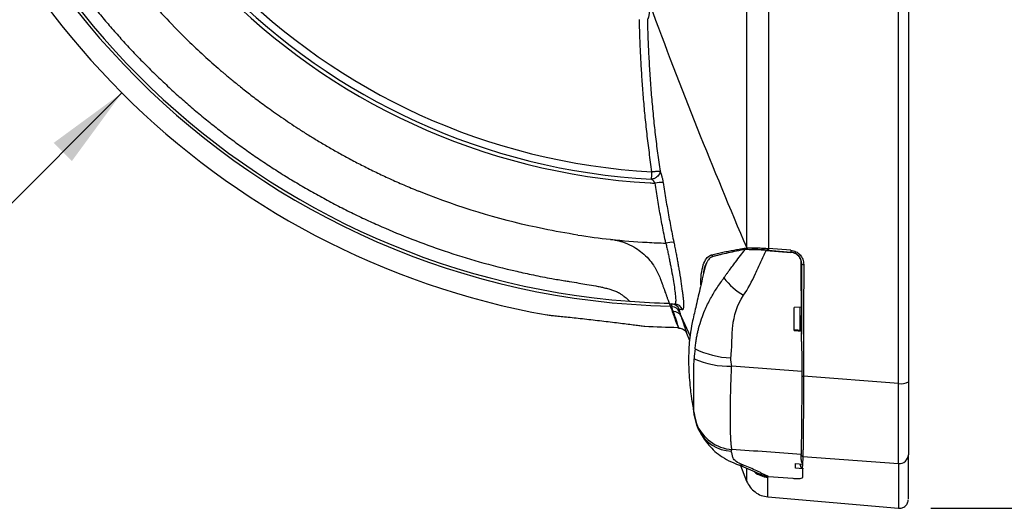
# Model space of a CAD drawing. Header units: millimetres. Extents: x 19 to 819, y 19 to 629.
# Tile 11 of 50: x 359 to 476, y 153 to 210. Entities that reach past the tile are written whole.
import ezdxf

# ---------------------------------------------------------------- set-up
doc = ezdxf.new("R2010")
doc.units = ezdxf.units.MM
doc.header["$LTSCALE"] = 3
doc.layers.add('DIMENSIONS', color=140, linetype='Continuous', lineweight=25)
doc.styles.add('SLDTEXTSTYLE0', font='TXT', dxfattribs={"width": 0.7})
doc.dimstyles.new('SLDDIMSTYLE0', dxfattribs={"dimtxt": 6.474023, "dimasz": 9.906, "dimexe": 0, "dimexo": 0.0625, "dimgap": 1.618506, "dimtad": 0, "dimtih": 1, "dimtoh": 1, "dimrnd": 1e-09, "dimzin": 12, "dimdsep": 46, "dimtxsty": 'SLDTEXTSTYLE0', "dimsah": 1, "dimcen": 0.09, "dimadec": 0, "dimazin": 3, "dimtfac": 1, "dimtofl": 0, "dimtmove": 0, "dimatfit": 3, "dimfxl": 0, "dimfrac": 2, "dimtolj": 1, "dimtzin": 12, "dimarcsym": 0})
doc.dimstyles.new('SLDDIMSTYLE1', dxfattribs={"dimtxt": 6.474023, "dimasz": 9.906, "dimexe": 0, "dimexo": 0.0625, "dimgap": 1.618506, "dimtad": 0, "dimtih": 1, "dimtoh": 1, "dimrnd": 1e-09, "dimzin": 12, "dimdsep": 46, "dimtxsty": 'SLDTEXTSTYLE0', "dimsah": 1, "dimcen": 0, "dimadec": 0, "dimazin": 3, "dimtfac": 1, "dimtofl": 0, "dimtmove": 0, "dimatfit": 3, "dimfxl": 0, "dimfrac": 2, "dimtolj": 1, "dimtzin": 12, "dimarcsym": 0})

# ---------------------------------------------------------------- blocks, each defined once
blk = doc.blocks.new('_D_2')
at = {"layer": 'DIMENSIONS'}
for p, q in [((371.03, 201.69), (344.11, 174.78)), ((301.48, 175.69), (299.3, 175.69)), ((299.3, 175.69), (299.3, 165.4)), ((320.72, 175.69), (322.89, 175.69)), ((322.89, 175.69), (322.89, 165.4)), ((344.11, 174.78), (325.06, 174.78)), ((299.3, 165.4), (301.48, 165.4)), ((322.89, 165.4), (320.72, 165.4))]:
    blk.add_line(p, q, dxfattribs=at)
blk.add_solid([(371.03, 201.69), (362.95, 195.77), (365.1, 193.61)], dxfattribs=at)
at = {"layer": 'DIMENSIONS', "char_height": 6.35, "attachment_point": 1, "style": 'SLDTEXTSTYLE0'}
for s, insert in [('R94.8', (298.53, 185.32)), ('3.73', (301.48, 173.58))]:
    blk.add_mtext(s, dxfattribs=dict(at, insert=insert))
blk = doc.blocks.new('_D_3')
at = {"layer": 'DIMENSIONS'}
for p, q in [((466.95, 289.65), (503.73, 289.65)), ((494.2, 289.65), (494.2, 242.48)), ((484.59, 230.74), (482.41, 230.74)), ((482.41, 230.74), (482.41, 220.45)), ((503.82, 230.74), (506, 230.74)), ((506, 230.74), (506, 220.45)), ((482.41, 220.45), (484.59, 220.45)), ((506, 220.45), (503.82, 220.45)), ((494.2, 152.51), (494.2, 219)), ((466.86, 152.51), (503.73, 152.51))]:
    blk.add_line(p, q, dxfattribs=at)
for points in [[(494.2, 289.65), (492.68, 279.74), (495.73, 279.74)], [(494.2, 152.51), (495.73, 162.41), (492.68, 162.41)]]:
    blk.add_solid(points, dxfattribs=at)
at = {"layer": 'DIMENSIONS', "char_height": 6.35, "attachment_point": 1, "style": 'SLDTEXTSTYLE0'}
for s, insert in [('137.1', (481.89, 240.37)), ('5.40', (484.59, 228.63))]:
    blk.add_mtext(s, dxfattribs=dict(at, insert=insert))

msp = doc.modelspace()

# ---------------------------------------------------------------- linework, layer by layer
for p, q in [((433.829, 192.353), (433.824, 192.255)), ((450.284, 183.057), (447.641, 183.271)), ((447.354, 183.046), (450.281, 182.809)), ((447.641, 183.057), (450.284, 182.843)), ((450.281, 182.809), (450.284, 182.843)), ((440.063, 180.817), (440.371, 181.693)), ((451.525, 180.92), (451.575, 181.417)), ((435.312, 178.325), (435.408, 178.06)), ((451.54, 176.305), (450.657, 176.263)), ((437.272, 175.229), (438.336, 172.873)), ((437.937, 173.232), (438.285, 172.376)), ((451.552, 173.571), (450.68, 173.621)), ((450.682, 173.545), (451.564, 173.495)), ((451.564, 173.495), (451.552, 173.571)), ((463.047, 167.276), (451.784, 168.145)), ((438.806, 163.821), (439.098, 162.55)), ((439.099, 162.547), (439.394, 161.748)), ((451.703, 158.652), (463.047, 157.812)), ((443.834, 157.751), (444.3, 157.563)), ((444.299, 157.564), (445.047, 155.723)), ((450.814, 157.804), (451.697, 157.736)), ((451.408, 157.535), (451.408, 157.758)), ((451.419, 157.758), (451.408, 157.535)), ((451.665, 157.854), (451.696, 157.851)), ((451.697, 157.736), (451.696, 157.851)), ((451.701, 157.167), (450.818, 157.254)), ((451.7, 157.279), (451.636, 157.285)), ((451.7, 157.279), (451.701, 157.167)), ((447.565, 156.175), (447.572, 156.28)), ((447.632, 156.27), (450.514, 156.057)), ((447.565, 153.863), (463.047, 152.509))]:
    msp.add_line(p, q)
at = {"flags": 128}
for points in [[(445.083, 183.341), (445.069, 183.339), (445.054, 183.336)], [(439.097, 162.553), (439.052, 162.675), (438.855, 163.445)], [(439.394, 161.748), (439.15, 162.336), (439.049, 162.685)], [(439.392, 161.752), (439.15, 162.336), (439.049, 162.683)], [(443.836, 157.751), (444.218, 157.648), (444.667, 157.621)]]:
    msp.add_lwpolyline(points, dxfattribs=at)
for centre, radius, start, end in [((438.071, 268.732), 92.315, 181.28668, 268.71332), ((437.995, 268.657), 77.751, 182.21267, 266.75702), ((437.995, 268.657), 77.307, 182.75202, 266.87476), ((437.995, 268.657), 76.417, 182.7178, 266.87476), ((438.071, 268.732), 91.975, 184.2837, 265.7163), ((438.071, 268.732), 94.808, 190.11678, 259.88343), ((437.995, 268.657), 77.751, 266.75702, 267.19874), ((434.929, 187.256), 3.815, 86.65947, 101.08285), ((437.995, 268.657), 84.793, 263.88344, 266.78989), ((437.995, 268.657), 84.793, 266.78989, 268.29029), ((436.217, 181.12), 2.882, 85.93718, 105.10755), ((445.312, 183.351), 0.259, 183.22897, 233.7901), ((445.34, 183.355), 0.257, 183.12952, 238.25564), ((448.467, 183.164), 0.833, 172.61481, 187.38501), ((441.145, 182.559), 0.252, 187.65465, 255.097), ((451.11, 182.95), 0.832, 172.61794, 187.38188), ((451.753, 181.803), 0.425, 245.35793, 276.88819), ((448.573, 184.476), 7.791, 216.99864, 240.03798), ((438.071, 268.732), 91.975, 265.7163, 268.63074), ((437.995, 268.657), 91.975, 268.69514, 269.07531), ((437.995, 268.657), 92.315, 268.77745, 268.87988), ((436.135, 175.702), 0.999, 20.60006, 88.83553), ((436.221, 175.401), 0.959, 23.04388, 91.79505), ((436.494, 175.698), 0.997, 18.80542, 89.02042), ((436.388, 174.849), 0.962, 23.22113, 91.51585), ((438.071, 268.732), 94.808, 266.92487, 269.29448), ((437.995, 268.657), 94.808, 269.36136, 269.41133), ((443.541, 180.55), 10.245, 243.28631, 267.9788), ((443.092, 180.078), 10.759, 246.61851, 270.96658), ((451.777, 168.896), 0.751, 255.61019, 270.52998), ((463.344, 168.965), 1.715, 260.00643, 299.99008), ((443.61, 164.305), 4.841, 201.21215, 266.41879), ((443.447, 163.807), 4.546, 206.86783, 267.0789), ((451.724, 158.901), 0.25, 200.80226, 265.25018), ((463.147, 158.862), 1.055, 264.53295, 359.39175), ((447.824, 159.177), 3.013, 231.73758, 265.06638)]:
    msp.add_arc(centre, radius, start, end)
msp.add_ellipse((451.452, 170.824), major_axis=(0, 4.504), ratio=0.0087269, start_param=5.3732568, end_param=7.1797042)
for points, knots in [([(463.047, 167.276), (463.047, 176.536), (463.047, 185.855), (463.047, 197.575), (463.047, 199.923), (463.047, 204.626), (463.047, 206.982), (463.047, 214.048), (463.047, 218.758), (463.047, 228.176), (463.047, 232.883), (463.047, 239.943), (463.047, 242.296), (463.047, 246.998), (463.047, 249.344), (463.047, 261.056), (463.047, 270.361), (463.047, 279.6)], [0, 0, 0, 0, 0.25, 0.25, 0.3125, 0.3125, 0.375, 0.375, 0.5, 0.5, 0.625, 0.625, 0.6875, 0.6875, 0.75, 0.75, 1, 1, 1, 1]), ([(464.202, 279.384), (464.202, 270.18), (464.202, 260.91), (464.202, 249.241), (464.202, 246.903), (464.202, 242.22), (464.202, 239.875), (464.202, 232.842), (464.202, 228.152), (464.202, 218.77), (464.202, 214.078), (464.202, 207.037), (464.202, 204.69), (464.202, 200.005), (464.202, 197.666), (464.202, 185.99), (464.202, 176.705), (464.202, 167.479)], [0, 0, 0, 0, 0.25, 0.25, 0.3125, 0.3125, 0.375, 0.375, 0.5, 0.5, 0.625, 0.625, 0.6875, 0.6875, 0.75, 0.75, 1, 1, 1, 1]), ([(346.353, 261.862), (346.353, 261.862), (346.354, 261.861), (346.363, 261.853), (346.375, 261.84), (346.393, 261.822), (346.428, 261.786), (346.491, 261.72), (346.601, 261.599), (346.739, 261.441), (346.902, 261.237), (347.084, 260.993), (347.248, 260.747), (347.381, 260.533), (347.479, 260.352), (347.569, 260.14), (347.677, 259.847), (347.804, 259.442), (347.979, 258.776), (348.16, 257.906), (348.413, 256.517), (348.638, 255.065), (348.865, 253.668), (349.056, 252.572), (349.373, 250.883), (349.962, 248.098), (350.915, 244.356), (352.156, 240.292), (353.568, 236.338), (354.863, 233.18), (355.947, 230.77), (356.759, 229.059), (357.607, 227.366), (358.49, 225.692), (359.408, 224.037), (360.359, 222.403), (361.343, 220.791), (362.359, 219.202), (363.407, 217.636), (364.485, 216.096), (365.593, 214.581), (366.729, 213.092), (367.893, 211.631), (369.084, 210.198), (370.301, 208.793), (371.542, 207.419), (372.806, 206.072), (373.67, 205.199), (374.101, 204.762)], [0, 0, 0, 0, 0.0031704, 0.0063174, 0.0094437, 0.0125518, 0.0156443, 0.0235351, 0.0312151, 0.0391314, 0.0468162, 0.054757, 0.0623824, 0.0662909, 0.0701734, 0.0738924, 0.0780375, 0.0854613, 0.0937674, 0.1094829, 0.1252137, 0.1566264, 0.1745831, 0.1880489, 0.2059577, 0.2508356, 0.3143357, 0.3771909, 0.4392943, 0.5005437, 0.528542, 0.5565458, 0.5845486, 0.6125435, 0.6405241, 0.6684836, 0.6964154, 0.7243129, 0.7521697, 0.7799793, 0.8077351, 0.8354309, 0.8630604, 0.8906174, 0.9180958, 0.9454896, 0.9727929, 1, 1, 1, 1]), ([(354.929, 251.634), (354.992, 251.333), (355.117, 250.73), (355.319, 249.825), (355.531, 248.918), (355.754, 248.009), (355.988, 247.098), (356.233, 246.186), (356.49, 245.271), (356.758, 244.355), (357.039, 243.437), (357.33, 242.518), (357.634, 241.598), (357.95, 240.678), (358.278, 239.756), (358.798, 238.347), (359.753, 235.916), (361.134, 232.781), (362.802, 229.419), (365.045, 225.326), (368.188, 220.353), (371.74, 215.652), (374.815, 212.071), (376.872, 209.866), (379.382, 207.349), (381.185, 205.686), (382.629, 204.437), (382.865, 204.235), (383.152, 203.99), (383.491, 203.704), (383.883, 203.377), (384.328, 203.01), (384.828, 202.604), (385.383, 202.161), (385.994, 201.682), (386.663, 201.167), (387.39, 200.62), (388.177, 200.041), (389.025, 199.433), (389.935, 198.798), (390.909, 198.137), (391.948, 197.454), (393.053, 196.751), (394.226, 196.031), (395.468, 195.296), (396.781, 194.55), (398.166, 193.796), (399.624, 193.038), (401.156, 192.279), (402.764, 191.524), (404.447, 190.774), (405.604, 190.297), (406.192, 190.055)], [0, 0, 0, 0, 0.0110479, 0.0221519, 0.0333121, 0.0445284, 0.0558008, 0.0671294, 0.0785142, 0.0899551, 0.1014521, 0.1130053, 0.1246147, 0.1362802, 0.1480019, 0.1597797, 0.1902747, 0.241883, 0.282887, 0.3251619, 0.4096488, 0.4941355, 0.5367185, 0.5793018, 0.6025233, 0.6645088, 0.6674315, 0.6711526, 0.6756723, 0.6809904, 0.6871069, 0.694022, 0.7017355, 0.7102474, 0.7195579, 0.7296668, 0.7405741, 0.75228, 0.7647842, 0.778087, 0.7921882, 0.8070879, 0.822786, 0.8392826, 0.8565777, 0.8746712, 0.8935632, 0.9132536, 0.9337425, 0.9550299, 0.9771157, 1, 1, 1, 1]), ([(445.083, 183.341), (445.084, 192.745), (445.083, 202.2), (445.083, 221.216), (445.083, 230.706), (445.083, 240.179)], [0, 0, 0, 0, 0.5, 0.5, 1, 1, 1, 1]), ([(447.641, 239.914), (447.641, 230.474), (447.641, 221.014), (447.641, 202.065), (447.641, 192.643), (447.641, 183.271)], [0, 0, 0, 0, 0.5, 0.5, 1, 1, 1, 1]), ([(433.517, 211.574), (433.517, 211.542), (433.517, 211.479), (433.515, 211.384), (433.511, 211.29), (433.502, 211.168), (433.486, 211.02), (433.46, 210.853), (433.426, 210.701), (433.385, 210.566), (433.339, 210.447), (433.305, 210.385), (433.288, 210.354)], [0, 0, 0, 0, 0.06317255, 0.12594374, 0.18861163, 0.25147623, 0.37616009, 0.5010348, 0.6252419, 0.75013361, 0.87458016, 1, 1, 1, 1]), ([(433.829, 192.353), (433.775, 192.733), (433.666, 193.488), (433.516, 194.617), (433.375, 195.736), (433.245, 196.845), (433.124, 197.945), (433.014, 199.035), (432.912, 200.114), (432.819, 201.184), (432.735, 202.244), (432.66, 203.294), (432.592, 204.333), (432.533, 205.363), (432.481, 206.382), (432.437, 207.391), (432.4, 208.389), (432.369, 209.378), (432.354, 210.033), (432.347, 210.359)], [0, 0, 0, 0, 0.0637351, 0.1268413, 0.1893217, 0.2511797, 0.3124185, 0.3730411, 0.4330505, 0.4924495, 0.5512409, 0.6094274, 0.6670115, 0.7239958, 0.7803826, 0.8361743, 0.8913729, 0.9459808, 1, 1, 1, 1]), ([(433.288, 210.354), (433.297, 209.965), (433.316, 209.189), (433.356, 208.027), (433.404, 206.871), (433.461, 205.722), (433.526, 204.578), (433.6, 203.441), (433.682, 202.309), (433.773, 201.185), (433.871, 200.066), (433.978, 198.954), (434.092, 197.848), (434.215, 196.749), (434.345, 195.656), (434.484, 194.57), (434.629, 193.491), (434.733, 192.774), (434.784, 192.417)], [0, 0, 0, 0, 0.0647339, 0.1291697, 0.1933073, 0.2571467, 0.3206879, 0.3839309, 0.4468758, 0.5095227, 0.5718719, 0.6339235, 0.6956777, 0.757135, 0.8182954, 0.8791595, 0.9397275, 1, 1, 1, 1]), ([(374.101, 204.762), (374.319, 204.545), (374.758, 204.109), (375.425, 203.463), (376.1, 202.821), (376.784, 202.185), (377.477, 201.554), (378.178, 200.928), (378.887, 200.308), (379.605, 199.694), (380.331, 199.085), (381.065, 198.483), (381.808, 197.887), (382.558, 197.297), (383.317, 196.714), (384.083, 196.138), (384.857, 195.568), (385.639, 195.006), (386.429, 194.451), (387.226, 193.903), (388.03, 193.363), (388.842, 192.83), (389.661, 192.305), (390.487, 191.788), (391.32, 191.279), (392.16, 190.778), (393.006, 190.286), (393.859, 189.802), (394.719, 189.327), (395.585, 188.86), (396.456, 188.402), (397.334, 187.954), (398.218, 187.514), (399.107, 187.084), (400.002, 186.663), (400.902, 186.251), (402.677, 185.463), (405.431, 184.327), (409.285, 182.932), (413.435, 181.646), (416.972, 180.738), (419.841, 180.112), (421.737, 179.745), (423.158, 179.5), (424.233, 179.329), (425.113, 179.19), (426.157, 179.019), (427.005, 178.866), (427.689, 178.729), (428.207, 178.614), (428.695, 178.489), (429.102, 178.366), (429.401, 178.26), (429.584, 178.186), (429.717, 178.125), (429.81, 178.076), (429.897, 178.025), (430.064, 177.924), (430.297, 177.77), (430.552, 177.582), (430.763, 177.414), (430.928, 177.272), (431.053, 177.158), (431.129, 177.085), (431.173, 177.042), (431.196, 177.019), (431.199, 177.016), (431.201, 177.015)], [0, 0, 0, 0, 0.0136908, 0.027424, 0.0411989, 0.0550148, 0.0688708, 0.0827662, 0.0967002, 0.1106721, 0.1246809, 0.138726, 0.1528064, 0.1669212, 0.1810698, 0.195251, 0.2094642, 0.2237084, 0.2379827, 0.2522862, 0.2666179, 0.2809769, 0.2953624, 0.3097733, 0.3242086, 0.3386675, 0.3531489, 0.3676518, 0.3821753, 0.3967183, 0.4112799, 0.4258591, 0.4404547, 0.4550659, 0.4696915, 0.4843305, 0.498982, 0.5558166, 0.6164731, 0.6807664, 0.7484826, 0.7784128, 0.81105, 0.8341506, 0.8423557, 0.8593685, 0.8736772, 0.8892943, 0.8976887, 0.9048799, 0.9131581, 0.9206113, 0.9247306, 0.9284653, 0.9305317, 0.9324455, 0.9342801, 0.9364449, 0.9442509, 0.9523994, 0.9601873, 0.9682066, 0.9760515, 0.9841201, 0.9893591, 0.9946482, 1, 1, 1, 1]), ([(434.785, 192.417), (434.784, 192.398), (434.782, 192.361), (434.774, 192.307), (434.745, 192.172), (434.647, 191.967), (434.452, 191.764), (434.269, 191.636), (434.113, 191.556), (433.949, 191.496), (433.837, 191.476), (433.781, 191.465)], [0, 0, 0, 0, 0.0448771, 0.0873913, 0.1275523, 0.3609074, 0.5624437, 0.6731541, 0.7822077, 0.8898947, 1, 1, 1, 1]), ([(434.196, 191), (434.184, 191.021), (434.159, 191.065), (434.114, 191.131), (434.062, 191.2), (433.998, 191.275), (433.903, 191.371), (433.828, 191.429), (433.781, 191.465)], [0, 0, 0, 0, 0.1086877, 0.2280675, 0.3584588, 0.5001014, 0.6884392, 1, 1, 1, 1]), ([(433.829, 192.353), (433.852, 192.357), (433.903, 192.365), (434.009, 192.377), (434.136, 192.393), (434.29, 192.409), (434.418, 192.419), (434.533, 192.426), (434.63, 192.429), (434.725, 192.427), (434.764, 192.42), (434.785, 192.417)], [0, 0, 0, 0, 0.0512157, 0.1190889, 0.2430859, 0.3511954, 0.5000708, 0.5904739, 0.7039432, 0.8404691, 1, 1, 1, 1]), ([(434.784, 192.417), (434.797, 192.389), (434.821, 192.335), (434.857, 192.244), (434.893, 192.148), (434.927, 192.044), (434.961, 191.935), (434.999, 191.8), (435.04, 191.64), (435.082, 191.451), (435.12, 191.258), (435.141, 191.129), (435.151, 191.064)], [0, 0, 0, 0, 0.0846346, 0.1680531, 0.2507776, 0.3333416, 0.4162799, 0.5001188, 0.6256583, 0.7504022, 0.8756584, 1, 1, 1, 1]), ([(435.466, 183.902), (435.396, 184.244), (435.257, 184.925), (435.058, 185.947), (434.868, 186.965), (434.687, 187.979), (434.515, 188.989), (434.35, 189.995), (434.247, 190.665), (434.196, 191)], [0, 0, 0, 0, 0.1452535, 0.2896981, 0.4333398, 0.576185, 0.7182395, 0.8595093, 1, 1, 1, 1]), ([(435.151, 191.064), (435.204, 190.722), (435.31, 190.038), (435.478, 189.016), (435.653, 188), (435.834, 186.99), (436.023, 185.986), (436.217, 184.988), (436.353, 184.325), (436.421, 183.994)], [0, 0, 0, 0, 0.1446312, 0.2886703, 0.4321175, 0.5749735, 0.7172388, 0.8589141, 1, 1, 1, 1]), ([(428.961, 184.347), (429.044, 184.337), (429.208, 184.316), (429.451, 184.274), (429.686, 184.226), (429.913, 184.171), (430.133, 184.11), (430.345, 184.045), (430.549, 183.974), (430.746, 183.9), (431.21, 183.709), (431.879, 183.358), (432.715, 182.752), (433.424, 182.067), (433.905, 181.45), (434.204, 180.984), (434.385, 180.665), (434.545, 180.349), (434.684, 180.037), (434.761, 179.835), (434.799, 179.733)], [0, 0, 0, 0, 0.0306371, 0.0605544, 0.0897528, 0.1182329, 0.1459958, 0.1730423, 0.1993736, 0.2249906, 0.2498947, 0.3829692, 0.5000414, 0.6293402, 0.749902, 0.8004222, 0.8505393, 0.9004052, 0.9501738, 1, 1, 1, 1]), ([(435.466, 183.902), (435.488, 183.807), (435.532, 183.617), (435.597, 183.335), (435.66, 183.054), (435.721, 182.777), (435.781, 182.501), (435.839, 182.228), (435.895, 181.958), (435.95, 181.691), (436.003, 181.428), (436.054, 181.167), (436.103, 180.911), (436.204, 180.373), (436.344, 179.591), (436.497, 178.62), (436.605, 177.787), (436.64, 177.295), (436.639, 177.037), (436.63, 176.91), (436.613, 176.813), (436.588, 176.744), (436.555, 176.702), (436.526, 176.697), (436.511, 176.695)], [0, 0, 0, 0, 0.023913, 0.0477576, 0.0715523, 0.0953159, 0.1190678, 0.1428279, 0.1666161, 0.1904533, 0.21436, 0.2383577, 0.2624553, 0.2865167, 0.3927097, 0.5004229, 0.6259496, 0.7499966, 0.7921475, 0.8340587, 0.8757674, 0.9173071, 0.9587084, 1, 1, 1, 1]), ([(436.421, 183.994), (436.442, 183.892), (436.484, 183.689), (436.545, 183.386), (436.604, 183.087), (436.662, 182.791), (436.718, 182.498), (436.773, 182.208), (436.826, 181.922), (436.877, 181.639), (436.927, 181.359), (436.975, 181.083), (437.092, 180.405), (437.259, 179.38), (437.401, 178.377), (437.485, 177.693), (437.532, 177.244), (437.562, 176.863), (437.575, 176.551), (437.569, 176.308), (437.548, 176.156), (437.517, 176.069), (437.483, 176.024), (437.453, 176.021), (437.438, 176.019)], [0, 0, 0, 0, 0.0230995, 0.046052, 0.0688842, 0.0916233, 0.1142968, 0.1369327, 0.1595592, 0.1822044, 0.2048968, 0.2276646, 0.2505357, 0.3752081, 0.5002014, 0.5627122, 0.6253043, 0.6875318, 0.7500122, 0.812389, 0.8750607, 0.9166052, 0.9582055, 1, 1, 1, 1]), ([(440.895, 182.526), (441.007, 182.552), (441.227, 182.604), (441.564, 182.681), (441.899, 182.754), (442.232, 182.824), (442.563, 182.891), (442.89, 182.956), (443.214, 183.018), (443.534, 183.077), (443.848, 183.133), (444.158, 183.187), (444.461, 183.239), (444.758, 183.289), (444.956, 183.321), (445.054, 183.336)], [0, 0, 0, 0, 0.09159078, 0.18066135, 0.26723502, 0.35134821, 0.43301106, 0.51223201, 0.58902843, 0.66342159, 0.73543114, 0.80507597, 0.87237424, 0.93734334, 1, 1, 1, 1]), ([(444.881, 183.152), (444.159, 183.023), (443.478, 182.887), (442.525, 182.676), (442.22, 182.604), (441.781, 182.495), (441.638, 182.459), (441.356, 182.387), (441.216, 182.351), (441.08, 182.316)], [0, 0, 0, 0, 0.5, 0.5, 0.75, 0.75, 0.875, 0.875, 1, 1, 1, 1]), ([(442.351, 179.788), (442.416, 179.879), (442.552, 180.073), (442.767, 180.375), (443.049, 180.767), (443.367, 181.2), (443.807, 181.787), (444.302, 182.429), (444.694, 182.919), (444.881, 183.152)], [0, 0, 0, 0, 0.0779335, 0.1646233, 0.2602273, 0.4184207, 0.5463009, 0.7841243, 1, 1, 1, 1]), ([(445.083, 183.341), (445.103, 183.343), (445.142, 183.347), (445.212, 183.352), (445.288, 183.355), (445.37, 183.358), (445.459, 183.36), (445.553, 183.361), (445.651, 183.362), (445.753, 183.361), (445.857, 183.36), (445.964, 183.359), (446.125, 183.355), (446.351, 183.347), (446.653, 183.333), (446.973, 183.316), (447.303, 183.296), (447.529, 183.279), (447.641, 183.271)], [0, 0, 0, 0, 0.0491759, 0.0978893, 0.1460421, 0.19354, 0.2402934, 0.2862184, 0.3312372, 0.375279, 0.4182802, 0.460185, 0.5009451, 0.6000086, 0.7000698, 0.8005098, 0.9006934, 1, 1, 1, 1]), ([(445.205, 183.136), (445.197, 183.137), (445.189, 183.138), (445.182, 183.139), (445.178, 183.14), (445.174, 183.14), (445.17, 183.141), (445.167, 183.141), (445.163, 183.142), (445.159, 183.142)], [0, 0, 0, 0, 0.000045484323, 0.000045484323, 0.000045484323, 0.000068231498, 0.000068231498, 0.000068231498, 0.000090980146, 0.000090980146, 0.000090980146, 0.000090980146]), ([(447.641, 183.057), (447.414, 183.075), (447.195, 183.091), (446.769, 183.115), (446.563, 183.125), (446.187, 183.136), (446.013, 183.138), (445.708, 183.136), (445.578, 183.131), (445.47, 183.123)], [0, 0, 0, 0, 0.25, 0.25, 0.5, 0.5, 0.75, 0.75, 1, 1, 1, 1]), ([(439.626, 178.959), (439.623, 179.034), (439.597, 179.649), (439.708, 180.561), (439.963, 181.599), (440.367, 182.288), (440.719, 182.446), (440.895, 182.526)], [0, 0, 0, 0, 0.0335078, 0.274098, 0.5160975, 0.7572822, 1, 1, 1, 1]), ([(441.08, 182.316), (440.95, 182.281), (440.817, 182.216), (440.58, 182.012), (440.473, 181.876), (440.378, 181.704)], [0, 0, 0, 0, 0.5, 0.5, 1, 1, 1, 1]), ([(444.682, 177.727), (445.174, 178.456), (445.661, 179.382), (446.32, 180.76), (446.526, 181.213), (446.94, 182.128), (447.146, 182.587), (447.353, 183.046)], [0, 0, 0, 0, 0.5, 0.5, 0.75, 0.75, 1, 1, 1, 1]), ([(447.353, 183.046), (447.17, 183.061), (446.992, 183.073), (446.647, 183.094), (446.478, 183.103), (446.157, 183.115), (446.007, 183.119), (445.724, 183.124), (445.591, 183.125), (445.47, 183.123)], [0, 0, 0, 0, 0.25, 0.25, 0.5, 0.5, 0.75, 0.75, 1, 1, 1, 1]), ([(451.491, 181.871), (451.446, 181.999), (451.384, 182.118), (451.227, 182.338), (451.132, 182.436), (450.92, 182.602), (450.8, 182.67), (450.55, 182.767), (450.416, 182.798), (450.281, 182.809)], [0, 0, 0, 0, 0.25, 0.25, 0.5, 0.5, 0.75, 0.75, 1, 1, 1, 1]), ([(450.284, 183.057), (450.491, 183.04), (450.694, 182.984), (450.974, 182.845), (451.061, 182.79), (451.226, 182.665), (451.304, 182.593), (451.511, 182.362), (451.621, 182.18), (451.766, 181.795), (451.804, 181.589), (451.804, 181.381)], [0, 0, 0, 0, 0.25, 0.25, 0.375, 0.375, 0.5, 0.5, 0.75, 0.75, 1, 1, 1, 1]), ([(451.575, 181.417), (451.576, 181.594), (451.544, 181.77), (451.42, 182.098), (451.327, 182.252), (451.151, 182.449), (451.085, 182.51), (450.945, 182.616), (450.87, 182.663), (450.633, 182.781), (450.46, 182.829), (450.284, 182.843)], [0, 0, 0, 0, 0.25, 0.25, 0.5, 0.5, 0.625, 0.625, 0.75, 0.75, 1, 1, 1, 1]), ([(440.083, 180.924), (439.89, 180.096), (439.533, 178.561), (439.039, 176.418), (438.606, 174.615), (438.353, 173.129), (438.23, 171.968), (438.181, 171.061), (438.163, 170.173), (438.177, 169.172), (438.24, 168.008), (438.344, 166.863), (438.447, 166.01), (438.528, 165.422), (438.612, 164.849), (438.71, 164.278), (438.791, 163.905), (438.839, 163.659), (438.852, 163.593)], [0, 0, 0, 0, 0.15799629, 0.29286575, 0.4049578, 0.49542307, 0.5639525, 0.61024669, 0.64709101, 0.69747122, 0.76142876, 0.82267728, 0.87155672, 0.89173676, 0.91168951, 0.95883397, 0.98896319, 1, 1, 1, 1]), ([(439.959, 180.39), (439.975, 180.5), (440.03, 180.881), (440.173, 181.312), (440.315, 181.584), (440.371, 181.693)], [0, 0, 0, 0, 0.19748276, 0.68041123, 1, 1, 1, 1]), ([(451.54, 176.305), (451.536, 176.768), (451.528, 177.695), (451.515, 179.085), (451.503, 180.477), (451.495, 181.406), (451.491, 181.871)], [0, 0, 0, 0, 0.2499217, 0.4998915, 0.7499156, 1, 1, 1, 1]), ([(451.516, 180.985), (451.517, 180.991), (451.52, 181.001), (451.524, 180.945), (451.525, 180.92)], [0, 0, 0, 0, 0.5638146, 1, 1, 1, 1]), ([(434.799, 179.733), (434.826, 179.66), (434.879, 179.515), (434.955, 179.304), (435.029, 179.102), (435.1, 178.907), (435.168, 178.719), (435.234, 178.54), (435.296, 178.368), (435.356, 178.203), (435.413, 178.047), (435.467, 177.898), (435.519, 177.757), (435.567, 177.624), (435.647, 177.406), (435.743, 177.139), (435.819, 176.932), (435.861, 176.815), (435.884, 176.753), (435.898, 176.714), (435.9, 176.709), (435.901, 176.706)], [0, 0, 0, 0, 0.03903811, 0.07780491, 0.11634588, 0.15470729, 0.19293609, 0.23107969, 0.26918583, 0.3073024, 0.34547725, 0.38375799, 0.42219185, 0.46082552, 0.49970492, 0.62476926, 0.75018921, 0.81281349, 0.87519413, 0.9375249, 1, 1, 1, 1]), ([(438.935, 171.398), (438.946, 171.504), (438.967, 171.712), (439.006, 172.016), (439.049, 172.307), (439.095, 172.585), (439.143, 172.85), (439.194, 173.103), (439.247, 173.343), (439.3, 173.57), (439.437, 174.112), (439.68, 174.916), (440.049, 175.871), (440.416, 176.67), (440.772, 177.351), (441.15, 178), (441.544, 178.617), (441.946, 179.208), (442.218, 179.597), (442.351, 179.788)], [0, 0, 0, 0, 0.0337144, 0.0661808, 0.0974196, 0.1274467, 0.1562733, 0.1839067, 0.2103506, 0.2356055, 0.259669, 0.392246, 0.5111017, 0.5981114, 0.6831719, 0.7660928, 0.846649, 0.9246631, 1, 1, 1, 1]), ([(443.179, 170.311), (443.261, 171.079), (443.282, 171.613), (443.318, 172.811), (443.336, 173.429), (443.544, 175.317), (443.892, 176.553), (444.682, 177.727)], [0, 0, 0, 0, 0.25, 0.25, 0.5, 0.5, 1, 1, 1, 1]), ([(435.901, 176.706), (435.901, 176.706), (435.902, 176.704), (435.907, 176.691), (435.914, 176.67), (435.925, 176.64), (435.939, 176.602), (435.956, 176.555), (435.976, 176.5), (435.999, 176.437), (436.017, 176.388), (436.026, 176.363)], [0, 0, 0, 0, 0.1114864, 0.2224829, 0.3331583, 0.4436827, 0.554227, 0.6649619, 0.7760573, 0.8876813, 1, 1, 1, 1]), ([(436.026, 176.363), (436.209, 175.86), (436.576, 174.853), (436.852, 174.094), (436.973, 173.762), (436.939, 173.856), (436.938, 173.856)], [0, 0, 0, 0, 0.33311978, 0.66604914, 0.99857963, 1, 1, 1, 1]), ([(436.155, 176.701), (436.152, 176.7), (436.147, 176.699), (436.142, 176.685), (436.14, 176.664), (436.14, 176.634), (436.144, 176.596), (436.151, 176.55), (436.161, 176.495), (436.174, 176.433), (436.185, 176.384), (436.191, 176.36)], [0, 0, 0, 0, 0.1117884, 0.2233595, 0.3347335, 0.445931, 0.5569727, 0.6678794, 0.7786721, 0.8893718, 1, 1, 1, 1]), ([(450.682, 173.545), (450.677, 173.998), (450.669, 174.903), (450.661, 175.81), (450.657, 176.263)], [0, 0, 0, 0, 0.4999273, 1, 1, 1, 1]), ([(451.374, 173.582), (451.375, 173.949), (451.378, 174.842), (451.382, 175.759), (451.385, 176.24), (451.386, 176.298)], [0, 0, 0, 0, 0.3800202, 0.9254632, 1, 1, 1, 1]), ([(421.417, 175.401), (421.409, 175.402), (421.379, 175.405), (421.635, 175.379), (422.14, 175.328), (422.849, 175.256), (423.68, 175.169), (424.602, 175.071), (425.907, 174.928), (427.291, 174.771), (428.645, 174.612), (429.639, 174.491), (430.572, 174.376), (431.422, 174.268), (432.148, 174.174), (432.69, 174.103), (432.997, 174.062), (432.988, 174.063), (432.985, 174.064)], [0, 0, 0, 0, 0.0253256, 0.0879393, 0.1506188, 0.2133062, 0.2755713, 0.3370279, 0.4003028, 0.5248042, 0.5876897, 0.6494678, 0.7129754, 0.7741374, 0.8366816, 0.8991555, 0.9619639, 1, 1, 1, 1]), ([(437.021, 173.856), (437.007, 173.9), (436.978, 173.987), (436.756, 174.648), (436.493, 175.425), (436.362, 175.811)], [0, 0, 0, 0, 0.3353417, 0.6693765, 1, 1, 1, 1]), ([(437.07, 176.054), (437.066, 176.053), (437.06, 176.053), (437.054, 176.04), (437.053, 176.019), (437.055, 175.989), (437.061, 175.949), (437.071, 175.901), (437.085, 175.845), (437.097, 175.799), (437.103, 175.777)], [0, 0, 0, 0, 0.12613673, 0.25144735, 0.37618058, 0.50058794, 0.62492223, 0.7494359, 0.87437948, 1, 1, 1, 1]), ([(437.438, 176.019), (437.406, 176.022), (437.344, 176.027), (437.261, 176.034), (437.188, 176.041), (437.124, 176.047), (437.088, 176.052), (437.07, 176.054)], [0, 0, 0, 0, 0.2120753, 0.4181559, 0.6181981, 0.8121597, 1, 1, 1, 1]), ([(437.103, 175.777), (437.122, 175.713), (437.159, 175.585), (437.215, 175.402), (437.253, 175.287), (437.272, 175.229)], [0, 0, 0, 0, 0.33358576, 0.66690155, 1, 1, 1, 1]), ([(437.272, 175.229), (437.405, 174.83), (437.671, 174.035), (437.894, 173.364), (437.923, 173.276), (437.937, 173.232)], [0, 0, 0, 0, 0.3342657, 0.6673088, 1, 1, 1, 1]), ([(437.022, 173.854), (437.117, 173.845), (437.313, 173.827), (437.582, 173.692), (437.806, 173.492), (437.894, 173.316), (437.938, 173.231)], [0, 0, 0, 0, 0.2445302, 0.5, 0.7554698, 1, 1, 1, 1]), ([(438.811, 163.781), (438.805, 163.913), (438.792, 164.19), (438.793, 164.835), (438.789, 165.66), (438.784, 166.651), (438.777, 167.763), (438.782, 168.955), (438.809, 169.788), (438.823, 170.203)], [0, 0, 0, 0, 0.1309242, 0.2750233, 0.4192254, 0.5637633, 0.70855, 0.8547562, 1, 1, 1, 1]), ([(443.307, 159.474), (443.3, 159.501), (443.286, 159.56), (443.265, 159.67), (443.244, 159.809), (443.223, 159.983), (443.203, 160.199), (443.184, 160.464), (443.157, 160.993), (443.137, 161.804), (443.131, 162.961), (443.128, 164.27), (443.142, 165.558), (443.168, 166.718), (443.192, 167.486), (443.218, 168.173), (443.245, 168.775), (443.265, 169.149), (443.274, 169.321)], [0, 0, 0, 0, 0.0247016, 0.0529606, 0.0848586, 0.1204768, 0.1598918, 0.2031701, 0.2503623, 0.393541, 0.4992378, 0.6038309, 0.748886, 0.8130915, 0.8701418, 0.9201818, 0.9633992, 1, 1, 1, 1]), ([(451.59, 168.168), (451.581, 167.048), (451.573, 165.961), (451.556, 163.941), (451.548, 163.009), (451.532, 161.375), (451.523, 160.673), (451.507, 159.557), (451.498, 159.143), (451.49, 158.888)], [0, 0, 0, 0, 0.25, 0.25, 0.5, 0.5, 0.75, 0.75, 1, 1, 1, 1]), ([(451.784, 168.145), (451.784, 168.036), (451.783, 167.819), (451.782, 167.497), (451.781, 167.178), (451.78, 166.864), (451.779, 166.554), (451.777, 166.248), (451.776, 165.948), (451.775, 165.653), (451.773, 165.364), (451.772, 165.08), (451.768, 164.365), (451.762, 163.27), (451.752, 161.921), (451.74, 160.756), (451.731, 160.018), (451.724, 159.578), (451.72, 159.343), (451.716, 159.129), (451.712, 158.941), (451.707, 158.778), (451.704, 158.695), (451.703, 158.652)], [0, 0, 0, 0, 0.02333326, 0.04657498, 0.06971231, 0.0927326, 0.11562344, 0.13837263, 0.1609683, 0.18339887, 0.20565311, 0.22772014, 0.24958947, 0.37480381, 0.49912805, 0.62297261, 0.74879677, 0.78881785, 0.8296795, 0.87130906, 0.9136284, 0.95655448, 1, 1, 1, 1]), ([(463.047, 157.812), (463.044, 157.927), (463.041, 158.084), (463.036, 158.484), (463.034, 158.726), (463.031, 159.28), (463.03, 159.595), (463.028, 160.299), (463.028, 160.691), (463.028, 161.527), (463.028, 161.973), (463.029, 162.683), (463.03, 162.927), (463.031, 163.429), (463.032, 163.688), (463.036, 164.997), (463.04, 166.105), (463.047, 167.276)], [0, 0, 0, 0, 0.125, 0.125, 0.25, 0.25, 0.375, 0.375, 0.5, 0.5, 0.625, 0.625, 0.6875, 0.6875, 0.75, 0.75, 1, 1, 1, 1]), ([(464.202, 167.479), (464.202, 166.412), (464.202, 165.401), (464.202, 164.207), (464.202, 163.971), (464.202, 163.513), (464.202, 163.291), (464.202, 162.643), (464.202, 162.236), (464.202, 161.475), (464.202, 161.117), (464.202, 160.475), (464.202, 160.188), (464.202, 159.683), (464.202, 159.463), (464.202, 159.099), (464.202, 158.955), (464.202, 158.851)], [0, 0, 0, 0, 0.25, 0.25, 0.3125, 0.3125, 0.375, 0.375, 0.5, 0.5, 0.625, 0.625, 0.75, 0.75, 0.875, 0.875, 1, 1, 1, 1]), ([(438.855, 163.445), (438.837, 163.513), (438.817, 163.587), (438.811, 163.765), (438.811, 163.781)], [0, 0, 0, 0, 0.9089738, 1, 1, 1, 1]), ([(439.394, 161.748), (439.511, 161.528), (439.74, 161.095), (440.284, 160.319), (440.908, 159.585), (441.689, 158.888), (442.645, 158.249), (443.43, 157.921), (443.835, 157.751)], [0, 0, 0, 0, 0.1529778, 0.301517, 0.462624, 0.6342258, 0.811572, 1, 1, 1, 1]), ([(439.394, 161.747), (439.511, 161.527), (439.741, 161.094), (440.284, 160.319), (440.908, 159.584), (441.689, 158.887), (442.645, 158.249), (443.43, 157.92), (443.835, 157.751)], [0, 0, 0, 0, 0.1529783, 0.3015177, 0.4626246, 0.634226, 0.8115719, 1, 1, 1, 1]), ([(444.667, 157.621), (443.892, 157.912), (443.561, 158.187), (443.37, 158.589), (443.357, 158.718), (443.323, 158.973), (443.301, 159.09), (443.215, 159.267)], [0, 0, 0, 0, 0.5, 0.5, 0.75, 0.75, 1, 1, 1, 1]), ([(451.665, 157.853), (451.659, 157.854), (451.655, 157.855), (451.649, 157.858), (451.647, 157.859), (451.641, 157.863), (451.638, 157.866), (451.629, 157.873), (451.625, 157.878), (451.614, 157.894), (451.608, 157.903), (451.593, 157.933), (451.586, 157.953), (451.567, 158.012), (451.557, 158.051), (451.534, 158.17), (451.524, 158.249), (451.5, 158.488), (451.493, 158.649), (451.49, 158.813)], [0, 0, 0, 0, 0.0039062, 0.0039062, 0.0078125, 0.0078125, 0.015625, 0.015625, 0.03125, 0.03125, 0.0625, 0.0625, 0.125, 0.125, 0.25, 0.25, 0.5, 0.5, 1, 1, 1, 1]), ([(464.202, 153.633), (464.202, 153.622), (464.202, 153.591), (464.202, 154.111), (464.202, 155.149), (464.202, 156.683), (464.202, 158.128), (464.202, 158.851)], [0, 0, 0, 0, 0.1197868, 0.339698, 0.5601832, 0.7802296, 1, 1, 1, 1]), ([(443.834, 157.752), (444.217, 157.6), (445.001, 157.29), (445.987, 156.847), (446.644, 156.566), (446.934, 156.442)], [0, 0, 0, 0, 0.3475696, 0.7117746, 1, 1, 1, 1]), ([(447.632, 156.27), (447.398, 156.379), (447.053, 156.545), (446.706, 156.713), (446.474, 156.825), (446.357, 156.881), (445.754, 157.169), (445.207, 157.418), (444.667, 157.621)], [0, 0, 0, 0, 0.25, 0.375, 0.375, 0.5, 0.5, 1, 1, 1, 1]), ([(450.818, 157.254), (450.817, 157.344), (450.816, 157.524), (450.814, 157.711), (450.814, 157.804)], [0, 0, 0, 0, 0.5000708, 1, 1, 1, 1]), ([(451.408, 157.535), (451.408, 157.473), (451.432, 157.412), (451.515, 157.32), (451.574, 157.291), (451.636, 157.285)], [0, 0, 0, 0, 0.5, 0.5, 1, 1, 1, 1]), ([(463.047, 157.812), (463.047, 157.074), (463.047, 155.599), (463.047, 154.046), (463.047, 153.012), (463.047, 152.516), (463.047, 152.561), (463.047, 152.575)], [0, 0, 0, 0, 0.2240837, 0.447981, 0.6721039, 0.896144, 1, 1, 1, 1]), ([(445.047, 157.259), (445.047, 157.079), (445.047, 156.452), (445.047, 155.957), (445.047, 155.637), (445.047, 155.723), (445.047, 155.723)], [0, 0, 0, 0, 0.1676451, 0.5836198, 0.9999786, 1, 1, 1, 1]), ([(446.947, 156.471), (447.061, 156.414), (447.278, 156.305), (447.518, 156.282), (447.632, 156.27)], [0, 0, 0, 0, 0.5260493, 1, 1, 1, 1]), ([(451.708, 156.183), (451.708, 156.261), (451.706, 156.419), (451.705, 156.662), (451.703, 156.911), (451.702, 157.082), (451.701, 157.167)], [0, 0, 0, 0, 0.2500788, 0.5001014, 0.7500733, 1, 1, 1, 1]), ([(445.047, 155.723), (445.168, 155.481), (445.414, 154.989), (446.023, 154.411), (446.755, 153.998), (447.298, 153.907), (447.565, 153.863)], [0, 0, 0, 0, 0.2452325, 0.5, 0.7547675, 1, 1, 1, 1]), ([(447.565, 153.863), (447.565, 153.863), (447.565, 153.777), (447.565, 154.082), (447.565, 154.776), (447.565, 155.709), (447.565, 156.175)], [0, 0, 0, 0, 0.0000344, 0.3334737, 0.6665877, 1, 1, 1, 1]), ([(450.514, 156.057), (450.677, 156.044), (450.836, 156.038), (451.129, 156.038), (451.261, 156.044), (451.478, 156.067), (451.564, 156.084), (451.679, 156.128), (451.708, 156.154), (451.708, 156.183)], [0, 0, 0, 0, 0.25, 0.25, 0.5, 0.5, 0.75, 0.75, 1, 1, 1, 1]), ([(463.047, 152.509), (463.188, 152.512), (463.406, 152.517), (463.675, 152.641), (463.863, 152.777), (464.015, 152.952), (464.162, 153.21), (464.186, 153.427), (464.202, 153.567)], [0, 0, 0, 0, 0.2382134, 0.36756, 0.5, 0.63244, 0.7617866, 1, 1, 1, 1])]:
    msp.add_open_spline(points, degree=3, knots=knots)
for points in [[(433.568, 212.152), (437.228, 202.245), (441.08, 192.653), (445.054, 183.336)], [(433.781, 191.465), (433.791, 191.654), (433.807, 191.946), (433.824, 192.255)], [(407.397, 189.578), (406.986, 189.737), (406.601, 189.889), (406.192, 190.055)], [(420.972, 185.591), (416.344, 186.539), (411.804, 187.873), (407.397, 189.578)], [(425.045, 184.859), (423.676, 185.071), (422.329, 185.313), (420.972, 185.591)], [(425.045, 184.859), (426.326, 184.661), (427.613, 184.493), (428.902, 184.354)], [(428.902, 184.354), (428.922, 184.351), (428.941, 184.349), (428.961, 184.347)], [(445.159, 183.142), (445.046, 183.157), (444.957, 183.166), (444.881, 183.152)], [(445.469, 183.123), (445.371, 183.122), (445.282, 183.127), (445.205, 183.136)], [(445.47, 183.123), (445.47, 183.123), (445.47, 183.123), (445.469, 183.123)], [(440.378, 181.704), (440.375, 181.701), (440.373, 181.697), (440.371, 181.693)], [(451.562, 172.254), (451.567, 175.3), (451.571, 178.354), (451.575, 181.417)], [(451.804, 181.381), (451.798, 176.951), (451.791, 172.539), (451.784, 168.145)], [(436.362, 175.811), (436.305, 175.983), (436.247, 176.166), (436.191, 176.36)], [(451.562, 172.254), (451.563, 172.668), (451.563, 173.081), (451.564, 173.495)], [(451.562, 172.254), (451.561, 171.068), (451.567, 169.883), (451.588, 168.699)], [(438.935, 171.398), (438.898, 171.012), (438.84, 170.62), (438.823, 170.203)], [(443.274, 169.321), (443.291, 169.65), (443.147, 170.009), (443.179, 170.311)], [(451.588, 168.699), (448.816, 168.907), (446.045, 169.114), (443.274, 169.321)], [(451.588, 168.699), (451.591, 168.522), (451.592, 168.345), (451.59, 168.168)], [(443.215, 159.267), (443.182, 159.335), (443.326, 159.4), (443.307, 159.474)], [(451.49, 158.888), (448.763, 159.083), (446.035, 159.278), (443.307, 159.474)], [(451.49, 158.813), (451.49, 158.838), (451.49, 158.863), (451.49, 158.888)], [(451.703, 158.652), (451.69, 158.375), (451.678, 158.108), (451.665, 157.853)], [(451.66, 157.757), (451.652, 157.595), (451.644, 157.438), (451.636, 157.285)]]:
    msp.add_open_spline(points, degree=3)

# ---------------------------------------------------------------- dimensions: what is measured, and where the dimension line sits
at = {"layer": 'DIMENSIONS'}
dim = msp.add_linear_dim(base=(494.205, 152.509), p1=(463.139, 289.647), p2=(463.047, 152.509), angle=90, dimstyle='SLDDIMSTYLE0', dxfattribs=at)
dim.commit()
dim.dimension.update_dxf_attribs({"geometry": '_D_3', "text_midpoint": (494.205, 230.736), "dimtype": 160})
dim = msp.add_radius_dim(center=(438.071, 268.732), mpoint=(371.031, 201.693), dimstyle='SLDDIMSTYLE1', dxfattribs=at)
dim.commit()
dim.dimension.update_dxf_attribs({"geometry": '_D_2', "text_midpoint": (311.097, 174.775), "dimtype": 164})

doc.saveas('drawing.dxf')
